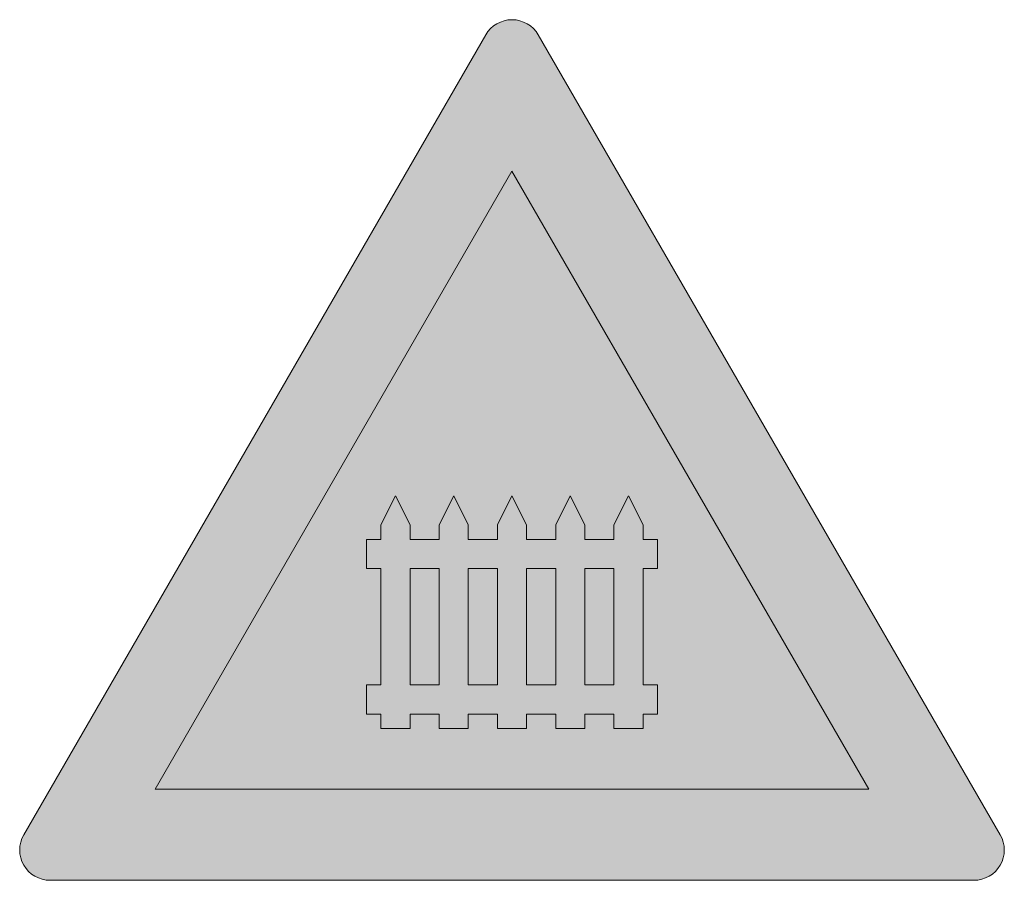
# Model space of a CAD drawing. Header units: metres. Extents: x -0.00229 to 0.00229, y -0.00138 to 0.00262.
import ezdxf

# ---------------------------------------------------------------- set-up
doc = ezdxf.new("R2010")
doc.units = ezdxf.units.M
doc.header["$MEASUREMENT"] = 0
doc.layers.add('VKZ_150-00_flf', color=1, linetype='Continuous', lineweight=0)
doc.layers.add('VKZ_150-00_sym', color=7, linetype='Continuous', lineweight=0)

msp = doc.modelspace()

# ---------------------------------------------------------------- hatches: boundary and pattern name
at = {"layer": 'VKZ_150-00_flf', "linetype": 'Continuous'}
h = msp.add_hatch(color=256, dxfattribs=at)
h.dxf.hatch_style = 1
h.paths.add_polyline_path([(0.0001221, 0.0025492, 0.57735), (-0.0001221, 0.0025492), (-0.0022687, -0.0011689, 0.57735), (-0.0021466, -0.0013803), (0.0021466, -0.0013803, 0.57735), (0.0022687, -0.0011689)])
h.paths.add_polyline_path([(0, 0.0019149), (0.0016583, -0.0009574), (-0.0016583, -0.0009574)], flags=16)
h.paths.add_polyline_path([(-0.0005413, 0.000407), (-0.0004736, 0.0002717), (-0.0004736, 0.0002041), (-0.0003383, 0.0002041), (-0.0003383, 0.0002717), (-0.0002706, 0.000407), (-0.000203, 0.0002717), (-0.000203, 0.0002041), (-0.0000677, 0.0002041), (-0.0000677, 0.0002717), (0, 0.000407), (0.0000677, 0.0002717), (0.0000677, 0.0002041), (0.000203, 0.0002041), (0.000203, 0.0002717), (0.0002706, 0.000407), (0.0003383, 0.0002717), (0.0003383, 0.0002041), (0.0004736, 0.0002041), (0.0004736, 0.0002717), (0.0005413, 0.000407), (0.0006089, 0.0002717), (0.0006089, 0.0002041), (0.0006766, 0.0002041), (0.0006766, 0.0000687), (0.0006089, 0.0000687), (0.0006089, -0.0004725), (0.0006766, -0.0004725), (0.0006766, -0.0006079), (0.0006089, -0.0006079), (0.0006089, -0.0006755), (0.0004736, -0.0006755), (0.0004736, -0.0006079), (0.0003383, -0.0006079), (0.0003383, -0.0006755), (0.000203, -0.0006755), (0.000203, -0.0006079), (0.0000677, -0.0006079), (0.0000677, -0.0006755), (-0.0000677, -0.0006755), (-0.0000677, -0.0006079), (-0.000203, -0.0006079), (-0.000203, -0.0006755), (-0.0003383, -0.0006755), (-0.0003383, -0.0006079), (-0.0004736, -0.0006079), (-0.0004736, -0.0006755), (-0.0006089, -0.0006755), (-0.0006089, -0.0006079), (-0.0006766, -0.0006079), (-0.0006766, -0.0004725), (-0.0006089, -0.0004725), (-0.0006089, 0.0000687), (-0.0006766, 0.0000687), (-0.0006766, 0.0002041), (-0.0006089, 0.0002041), (-0.0006089, 0.0002717)], flags=0)
h.paths.add_polyline_path([(-0.0004736, 0.0000687), (-0.0003383, 0.0000687), (-0.0003383, -0.0004725), (-0.0004736, -0.0004725)], flags=0)
h.paths.add_polyline_path([(-0.000203, 0.0000687), (-0.0000677, 0.0000687), (-0.0000677, -0.0004725), (-0.000203, -0.0004725)], flags=0)
h.paths.add_polyline_path([(0.0000677, 0.0000687), (0.000203, 0.0000687), (0.000203, -0.0004725), (0.0000677, -0.0004725)], flags=0)
h.paths.add_polyline_path([(0.0003383, 0.0000687), (0.0004736, 0.0000687), (0.0004736, -0.0004725), (0.0003383, -0.0004725)], flags=0)
at = {"layer": 'VKZ_150-00_flf', "linetype": 'Continuous', "true_color": 0xffffff}
h = msp.add_hatch(color=7, dxfattribs=at)
h.dxf.hatch_style = 1
h.paths.add_polyline_path([(0, 0.0019149), (-0.0016583, -0.0009574), (0.0016583, -0.0009574)])
h.paths.add_polyline_path([(0, 0.000407), (0.0000677, 0.0002717), (0.0000677, 0.0002041), (0.000203, 0.0002041), (0.000203, 0.0002717), (0.0002706, 0.000407), (0.0003383, 0.0002717), (0.0003383, 0.0002041), (0.0004736, 0.0002041), (0.0004736, 0.0002717), (0.0005413, 0.000407), (0.0006089, 0.0002717), (0.0006089, 0.0002041), (0.0006766, 0.0002041), (0.0006766, 0.0000687), (0.0006089, 0.0000687), (0.0006089, -0.0004725), (0.0006766, -0.0004725), (0.0006766, -0.0006079), (0.0006089, -0.0006079), (0.0006089, -0.0006755), (0.0004736, -0.0006755), (0.0004736, -0.0006079), (0.0003383, -0.0006079), (0.0003383, -0.0006755), (0.000203, -0.0006755), (0.000203, -0.0006079), (0.0000677, -0.0006079), (0.0000677, -0.0006755), (-0.0000677, -0.0006755), (-0.0000677, -0.0006079), (-0.000203, -0.0006079), (-0.000203, -0.0006755), (-0.0003383, -0.0006755), (-0.0003383, -0.0006079), (-0.0004736, -0.0006079), (-0.0004736, -0.0006755), (-0.0006089, -0.0006755), (-0.0006089, -0.0006079), (-0.0006766, -0.0006079), (-0.0006766, -0.0004725), (-0.0006089, -0.0004725), (-0.0006089, 0.0000687), (-0.0006766, 0.0000687), (-0.0006766, 0.0002041), (-0.0006089, 0.0002041), (-0.0006089, 0.0002717), (-0.0005413, 0.000407), (-0.0004736, 0.0002717), (-0.0004736, 0.0002041), (-0.0003383, 0.0002041), (-0.0003383, 0.0002717), (-0.0002706, 0.000407), (-0.000203, 0.0002717), (-0.000203, 0.0002041), (-0.0000677, 0.0002041), (-0.0000677, 0.0002717)], flags=16)
h.paths.add_polyline_path([(-0.0000677, 0.0000687), (-0.0000677, -0.0004725), (-0.000203, -0.0004725), (-0.000203, 0.0000687)], flags=0)
h.paths.add_polyline_path([(0.0000677, 0.0000687), (0.000203, 0.0000687), (0.000203, -0.0004725), (0.0000677, -0.0004725)], flags=0)
h.paths.add_polyline_path([(-0.0003383, 0.0000687), (-0.0003383, -0.0004725), (-0.0004736, -0.0004725), (-0.0004736, 0.0000687)], flags=0)
h.paths.add_polyline_path([(0.0003383, 0.0000687), (0.0004736, 0.0000687), (0.0004736, -0.0004725), (0.0003383, -0.0004725)], flags=0)
h.paths.add_polyline_path([(0.0004736, 0.0000687), (0.0003383, 0.0000687), (0.0003383, -0.0004725), (0.0004736, -0.0004725)], flags=0)
h.paths.add_polyline_path([(0.000203, 0.0000687), (0.0000677, 0.0000687), (0.0000677, -0.0004725), (0.000203, -0.0004725)], flags=0)
h.paths.add_polyline_path([(-0.0000677, 0.0000687), (-0.000203, 0.0000687), (-0.000203, -0.0004725), (-0.0000677, -0.0004725)], flags=0)
h.paths.add_polyline_path([(-0.0003383, 0.0000687), (-0.0004736, 0.0000687), (-0.0004736, -0.0004725), (-0.0003383, -0.0004725)], flags=0)
h = msp.add_hatch(color=7, dxfattribs=at)
h.dxf.hatch_style = 1
h.paths.add_polyline_path([(-0.0003383, 0.0000687), (-0.0004736, 0.0000687), (-0.0004736, -0.0004725), (-0.0003383, -0.0004725)])
h.paths.add_polyline_path([(-0.0000677, 0.0000687), (-0.000203, 0.0000687), (-0.000203, -0.0004725), (-0.0000677, -0.0004725)])
h.paths.add_polyline_path([(0.000203, 0.0000687), (0.0000677, 0.0000687), (0.0000677, -0.0004725), (0.000203, -0.0004725)])
h.paths.add_polyline_path([(0.0004736, 0.0000687), (0.0003383, 0.0000687), (0.0003383, -0.0004725), (0.0004736, -0.0004725)])
at = {"layer": 'VKZ_150-00_sym', "linetype": 'Continuous'}
h = msp.add_hatch(color=7, dxfattribs=at)
h.dxf.hatch_style = 1
h.paths.add_polyline_path([(0.0006766, 0.0002041), (0.0006089, 0.0002041), (0.0006089, 0.0002717), (0.0005413, 0.000407), (0.0004736, 0.0002717), (0.0004736, 0.0002041), (0.0003383, 0.0002041), (0.0003383, 0.0002717), (0.0002706, 0.000407), (0.000203, 0.0002717), (0.000203, 0.0002041), (0.0000677, 0.0002041), (0.0000677, 0.0002717), (0, 0.000407), (-0.0000677, 0.0002717), (-0.0000677, 0.0002041), (-0.000203, 0.0002041), (-0.000203, 0.0002717), (-0.0002706, 0.000407), (-0.0003383, 0.0002717), (-0.0003383, 0.0002041), (-0.0004736, 0.0002041), (-0.0004736, 0.0002717), (-0.0005413, 0.000407), (-0.0006089, 0.0002717), (-0.0006089, 0.0002041), (-0.0006766, 0.0002041), (-0.0006766, 0.0000687), (-0.0006089, 0.0000687), (-0.0006089, -0.0004725), (-0.0006766, -0.0004725), (-0.0006766, -0.0006079), (-0.0006089, -0.0006079), (-0.0006089, -0.0006755), (-0.0004736, -0.0006755), (-0.0004736, -0.0006079), (-0.0003383, -0.0006079), (-0.0003383, -0.0006755), (-0.000203, -0.0006755), (-0.000203, -0.0006079), (-0.0000677, -0.0006079), (-0.0000677, -0.0006755), (0.0000677, -0.0006755), (0.0000677, -0.0006079), (0.000203, -0.0006079), (0.000203, -0.0006755), (0.0003383, -0.0006755), (0.0003383, -0.0006079), (0.0004736, -0.0006079), (0.0004736, -0.0006755), (0.0006089, -0.0006755), (0.0006089, -0.0006079), (0.0006766, -0.0006079), (0.0006766, -0.0004725), (0.0006089, -0.0004725), (0.0006089, 0.0000687), (0.0006766, 0.0000687)])
h.paths.add_polyline_path([(-0.0000677, 0.0000687), (-0.0000677, -0.0004725), (-0.000203, -0.0004725), (-0.000203, 0.0000687)], flags=16)
h.paths.add_polyline_path([(0.0000677, 0.0000687), (0.000203, 0.0000687), (0.000203, -0.0004725), (0.0000677, -0.0004725)], flags=16)
h.paths.add_polyline_path([(-0.0003383, 0.0000687), (-0.0003383, -0.0004725), (-0.0004736, -0.0004725), (-0.0004736, 0.0000687)], flags=16)
h.paths.add_polyline_path([(0.0003383, 0.0000687), (0.0004736, 0.0000687), (0.0004736, -0.0004725), (0.0003383, -0.0004725)], flags=16)

# ---------------------------------------------------------------- linework, layer by layer
at = {"layer": 'VKZ_150-00_sym'}
msp.add_lwpolyline([(-0.0021466, -0.0013803), (0.0021466, -0.0013803, 0.57735), (0.0022687, -0.0011689), (0.0001221, 0.0025492, 0.57735), (-0.0001221, 0.0025492), (-0.0022687, -0.0011689, 0.57735)], format="xyb", close=True, dxfattribs=at)
for points in [[(0.0016583, -0.0009574), (-0.0016583, -0.0009574), (0, 0.0019149)], [(0.000203, 0.0002717), (0.0002706, 0.000407), (0.0003383, 0.0002717), (0.0003383, 0.0002041), (0.0004736, 0.0002041), (0.0004736, 0.0002717), (0.0005413, 0.000407), (0.0006089, 0.0002717), (0.0006089, 0.0002041), (0.0006766, 0.0002041), (0.0006766, 0.0000687), (0.0006089, 0.0000687), (0.0006089, -0.0004725), (0.0006766, -0.0004725), (0.0006766, -0.0006079), (0.0006089, -0.0006079), (0.0006089, -0.0006755), (0.0004736, -0.0006755), (0.0004736, -0.0006079), (0.0003383, -0.0006079), (0.0003383, -0.0006755), (0.000203, -0.0006755), (0.000203, -0.0006079), (0.0000677, -0.0006079), (0.0000677, -0.0006755), (-0.0000677, -0.0006755), (-0.0000677, -0.0006079), (-0.000203, -0.0006079), (-0.000203, -0.0006755), (-0.0003383, -0.0006755), (-0.0003383, -0.0006079), (-0.0004736, -0.0006079), (-0.0004736, -0.0006755), (-0.0006089, -0.0006755), (-0.0006089, -0.0006079), (-0.0006766, -0.0006079), (-0.0006766, -0.0004725), (-0.0006089, -0.0004725), (-0.0006089, 0.0000687), (-0.0006766, 0.0000687), (-0.0006766, 0.0002041), (-0.0006089, 0.0002041), (-0.0006089, 0.0002717), (-0.0005413, 0.000407), (-0.0004736, 0.0002717), (-0.0004736, 0.0002041), (-0.0003383, 0.0002041), (-0.0003383, 0.0002717), (-0.0002706, 0.000407), (-0.000203, 0.0002717), (-0.000203, 0.0002041), (-0.0000677, 0.0002041), (-0.0000677, 0.0002717), (0, 0.000407), (0.0000677, 0.0002717), (0.0000677, 0.0002041), (0.000203, 0.0002041)], [(-0.0004736, 0.0000687), (-0.0003383, 0.0000687), (-0.0003383, -0.0004725), (-0.0004736, -0.0004725)], [(-0.000203, 0.0000687), (-0.0000677, 0.0000687), (-0.0000677, -0.0004725), (-0.000203, -0.0004725)], [(0.0000677, 0.0000687), (0.000203, 0.0000687), (0.000203, -0.0004725), (0.0000677, -0.0004725)], [(0.0003383, 0.0000687), (0.0004736, 0.0000687), (0.0004736, -0.0004725), (0.0003383, -0.0004725)]]:
    msp.add_lwpolyline(points, close=True, dxfattribs=at)

doc.saveas('drawing.dxf')
